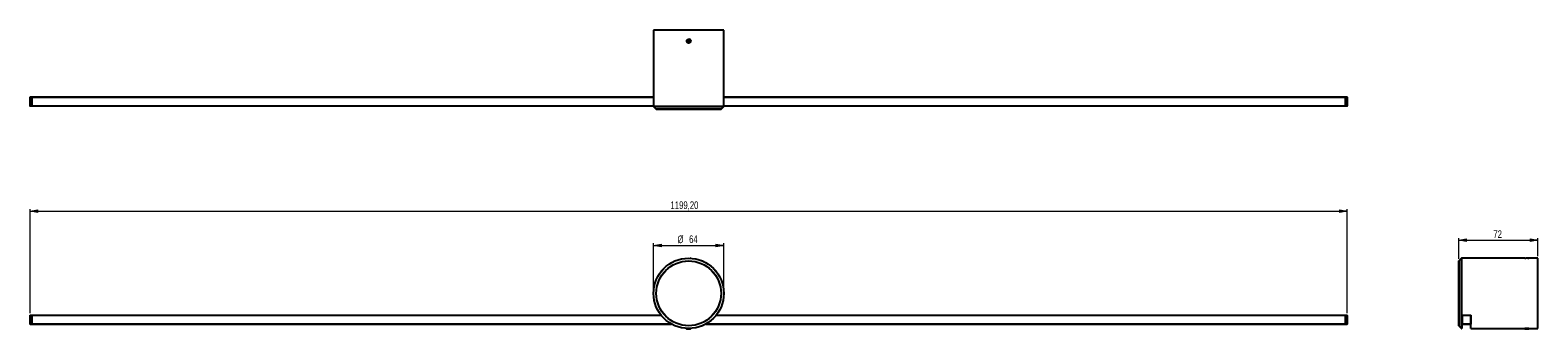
# Model space of a CAD drawing. Header units: millimetres. Extents: x 301 to 987, y 438 to 574.
import ezdxf

# ---------------------------------------------------------------- set-up
doc = ezdxf.new("R2010")
doc.units = ezdxf.units.MM
doc.styles.add('SLDTEXTSTYLE0', font='TXT', dxfattribs={"width": 0.75})
doc.dimstyles.new('SLDDIMSTYLE0', dxfattribs={"dimtxt": 3.5, "dimasz": 3.556, "dimexe": 0, "dimexo": 0.0625, "dimgap": 0.875, "dimtad": 1, "dimdec": 0, "dimlfac": 2, "dimrnd": 1e-09, "dimzin": 12, "dimdsep": 46, "dimtxsty": 'SLDTEXTSTYLE0', "dimblk1": 'CLOSED', "dimblk2": 'CLOSED', "dimsah": 1, "dimcen": 0.09, "dimadec": 0, "dimazin": 3, "dimtfac": 1, "dimtdec": 0, "dimtofl": 0, "dimtmove": 0, "dimatfit": 3, "dimldrblk": 'CLOSED', "dimfxl": 0, "dimfrac": 2, "dimtolj": 1, "dimtzin": 12, "dimarcsym": 0})
doc.dimstyles.new('SLDDIMSTYLE1', dxfattribs={"dimtxt": 3.5, "dimasz": 3.556, "dimexe": 0, "dimexo": 0.0625, "dimgap": 0.875, "dimtad": 1, "dimlfac": 2, "dimrnd": 1e-09, "dimzin": 12, "dimdsep": 46, "dimtxsty": 'SLDTEXTSTYLE0', "dimblk1": 'CLOSED', "dimblk2": 'CLOSED', "dimsah": 1, "dimcen": 0.09, "dimadec": 0, "dimazin": 3, "dimtfac": 1, "dimtofl": 0, "dimtmove": 0, "dimatfit": 3, "dimldrblk": 'CLOSED', "dimfxl": 0, "dimfrac": 2, "dimtolj": 1, "dimtzin": 12, "dimarcsym": 0})

# ---------------------------------------------------------------- blocks, each defined once
blk = doc.blocks.new('_Closed')
at = {"color": 0, "linetype": 'ByBlock', "lineweight": -2}
for p, q in [((-1, 0.166667), (0, 0)), ((-1, 0.166667), (-1, -0.166667)), ((0, 0), (-1, -0.166667)), ((0, 0), (-1, 0))]:
    blk.add_line(p, q, dxfattribs=at)
blk = doc.blocks.new('_D')
at = {"color": 7, "linetype": 'Continuous', "lineweight": 0}
for p, q in [((584.46, 455.56), (584.46, 477.4)), ((584.46, 476.4), (616.43, 476.4)), ((616.43, 455.56), (616.43, 477.4))]:
    blk.add_line(p, q, dxfattribs=at)
at = {"color": 7, "linetype": 'Continuous', "lineweight": 18, "xscale": 3.556, "yscale": 3.556, "rotation": 180.0000000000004}
blk.add_blockref('_Closed', (584.46, 476.4, -0.75), dxfattribs=at)
at = {"color": 7, "linetype": 'Continuous', "lineweight": 18, "xscale": 3.556, "yscale": 3.556}
blk.add_blockref('_Closed', (616.43, 476.4, -0.75), dxfattribs=at)
at = {"color": 7, "linetype": 'Continuous', "lineweight": 18, "char_height": 3.5, "attachment_point": 1, "style": 'SLDTEXTSTYLE0'}
for s, insert in [('%%c', (595.37, 480.91)), ('64', (600.64, 480.96))]:
    blk.add_mtext(s, dxfattribs=dict(at, insert=insert))
blk = doc.blocks.new('_D_1')
at = {"color": 7, "linetype": 'Continuous', "lineweight": 0}
for p, q in [((300.65, 445.51), (300.65, 492.93)), ((300.65, 491.93), (900.25, 491.93)), ((900.25, 445.51), (900.25, 492.93))]:
    blk.add_line(p, q, dxfattribs=at)
at = {"color": 7, "linetype": 'Continuous', "lineweight": 18, "xscale": 3.556, "yscale": 3.556, "rotation": 180.0000000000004}
blk.add_blockref('_Closed', (300.65, 491.93, -0.75), dxfattribs=at)
at = {"color": 7, "linetype": 'Continuous', "lineweight": 18, "xscale": 3.556, "yscale": 3.556}
blk.add_blockref('_Closed', (900.25, 491.93, -0.75), dxfattribs=at)
at = {"color": 7, "linetype": 'Continuous', "lineweight": 18, "insert": (592.19, 496.44), "char_height": 3.5, "attachment_point": 1, "style": 'SLDTEXTSTYLE0'}
blk.add_mtext('1199,20', dxfattribs=at)
blk = doc.blocks.new('_D_2')
at = {"color": 7, "linetype": 'Continuous', "lineweight": 0}
for p, q in [((951.07, 470.32), (951.07, 479.75)), ((951.07, 478.75), (987.05, 478.75)), ((987.05, 471.56), (987.05, 479.75))]:
    blk.add_line(p, q, dxfattribs=at)
at = {"color": 7, "linetype": 'Continuous', "lineweight": 18, "xscale": 3.556, "yscale": 3.556, "rotation": 180.0000000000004}
blk.add_blockref('_Closed', (951.07, 478.75, 0.48), dxfattribs=at)
at = {"color": 7, "linetype": 'Continuous', "lineweight": 18, "xscale": 3.556, "yscale": 3.556}
blk.add_blockref('_Closed', (987.05, 478.75, 0.48), dxfattribs=at)
at = {"color": 7, "linetype": 'Continuous', "lineweight": 18, "insert": (966.8, 483.26), "char_height": 3.5, "attachment_point": 1, "style": 'SLDTEXTSTYLE0'}
blk.add_mtext('72', dxfattribs=at)

msp = doc.modelspace()

# ---------------------------------------------------------------- linework, layer by layer
at = {"color": 7, "linetype": 'Continuous', "lineweight": 25}
for p, q in [((584.4453, 574.3923), (584.4453, 539.663)), ((616.4453, 574.3923), (584.4453, 574.3923)), ((600.1296, 569.8757), (599.8688, 569.3606)), ((600.7061, 569.9074), (600.1296, 569.8757)), ((601.0218, 569.424), (600.7061, 569.9074)), ((601.3431, 569.7619), (601.2616, 569.9254)), ((616.4453, 539.663), (616.4453, 574.3923)), ((599.8688, 569.3606), (600.1845, 568.8772)), ((600.1845, 568.8772), (600.761, 568.9089)), ((600.761, 568.9089), (601.0218, 569.424)), ((300.6453, 539.8923), (300.6453, 543.8523)), ((300.6953, 543.8523), (300.6453, 543.8523)), ((300.6953, 543.9023), (301.3453, 543.9023)), ((300.6953, 543.8523), (300.6953, 543.9023)), ((300.6953, 543.8523), (300.6953, 539.8923)), ((301.3453, 543.8523), (300.6953, 543.8523)), ((301.3453, 543.9023), (301.3453, 543.8523)), ((301.3953, 543.8523), (301.3453, 543.8523)), ((301.3453, 539.8923), (301.3453, 543.8523)), ((301.3953, 543.8523), (301.3953, 539.8923)), ((301.4453, 543.0481), (301.3953, 543.0481)), ((301.4453, 543.9023), (584.4453, 543.9023)), ((301.4453, 543.8523), (301.4453, 543.9023)), ((301.4453, 539.8923), (301.4453, 543.8523)), ((616.4453, 543.9023), (899.4453, 543.9023)), ((899.4453, 543.9023), (899.4453, 543.8523)), ((899.4453, 539.8923), (899.4453, 543.8523)), ((899.4453, 543.0481), (899.4953, 543.0481)), ((899.4953, 539.8923), (899.4953, 543.8523)), ((899.4953, 543.8523), (899.5453, 543.8523)), ((899.5453, 543.8523), (899.5453, 543.9023)), ((899.5453, 543.9023), (900.1953, 543.9023)), ((899.5453, 543.8523), (899.5453, 539.8923)), ((900.1953, 543.8523), (899.5453, 543.8523)), ((900.1953, 543.8523), (900.1953, 543.9023)), ((900.1953, 539.8923), (900.1953, 543.8523)), ((900.1953, 543.8523), (900.2453, 543.8523)), ((900.2453, 543.8523), (900.2453, 539.8923)), ((300.6953, 539.8923), (300.6453, 539.8923)), ((300.6953, 539.8923), (301.3453, 539.8923)), ((300.6953, 539.8423), (300.6953, 539.8923)), ((301.3453, 539.8423), (300.6953, 539.8423)), ((301.3953, 539.8923), (301.3453, 539.8923)), ((301.3453, 539.8923), (301.3453, 539.8423)), ((301.4453, 540.7244), (301.3953, 540.7244)), ((301.4453, 539.8423), (301.4453, 539.8923)), ((584.4453, 539.8423), (301.4453, 539.8423)), ((584.4599, 539.6276), (585.6806, 538.4069)), ((615.1746, 538.3923), (585.716, 538.3923)), ((615.2099, 538.4069), (616.4306, 539.6276)), ((899.4453, 539.8423), (616.4453, 539.8423)), ((899.4453, 540.7244), (899.4953, 540.7244)), ((899.4453, 539.8923), (899.4453, 539.8423)), ((899.4953, 539.8923), (899.5453, 539.8923)), ((899.5453, 539.8923), (900.1953, 539.8923)), ((899.5453, 539.8423), (899.5453, 539.8923)), ((900.1953, 539.8423), (899.5453, 539.8423)), ((900.1953, 539.8923), (900.2453, 539.8923)), ((900.1953, 539.8423), (900.1953, 539.8923)), ((599.5703, 470.5594), (599.5703, 470.5355)), ((601.3203, 470.5364), (601.3203, 470.5594)), ((601.3624, 470.5312), (601.3203, 470.5364)), ((601.4182, 470.5152), (601.3593, 470.5493)), ((951.0531, 454.5594), (951.0531, 469.2887)), ((952.2884, 470.5448), (951.0677, 469.3241)), ((981.1888, 470.5594), (952.3238, 470.5594)), ((982.4227, 470.5336), (982.5862, 470.5437)), ((982.7231, 470.5437), (982.5862, 470.5437)), ((987.0531, 470.5594), (982.9281, 470.5594)), ((987.0531, 454.5594), (987.0531, 470.5594)), ((951.0531, 439.8301), (951.0531, 454.5594)), ((987.0531, 438.5594), (987.0531, 454.5594)), ((300.6453, 440.5594), (300.6453, 444.5094)), ((300.6953, 444.5094), (300.6453, 444.5094)), ((300.6953, 440.5594), (300.6453, 440.5594)), ((300.6953, 444.5094), (300.6953, 444.5594)), ((300.6953, 444.5594), (301.3453, 444.5594)), ((300.6953, 444.5094), (300.6953, 440.5594)), ((301.3453, 444.5094), (300.6953, 444.5094)), ((300.6953, 440.5594), (301.3453, 440.5594)), ((300.6953, 440.5594), (300.6953, 440.5094)), ((301.3453, 440.5094), (300.6953, 440.5094)), ((301.3453, 444.5594), (301.3453, 444.5094)), ((301.3453, 440.5594), (301.3453, 444.5094)), ((301.3953, 444.5094), (301.3453, 444.5094)), ((301.3953, 440.5594), (301.3453, 440.5594)), ((301.3453, 440.5094), (301.3453, 440.5594)), ((301.3953, 444.5094), (301.3953, 440.5594)), ((301.4453, 441.2137), (301.3953, 441.2137)), ((301.4453, 440.5728), (301.3953, 440.5728)), ((301.4453, 444.5594), (587.9553, 444.5594)), ((301.4453, 444.5094), (301.4453, 444.5594)), ((587.9955, 444.5094), (301.4453, 444.5094)), ((301.4453, 440.5594), (301.4453, 444.5094)), ((301.4453, 440.5594), (592.6993, 440.5594)), ((301.4453, 440.5094), (301.4453, 440.5594)), ((592.7904, 440.5094), (301.4453, 440.5094)), ((899.4453, 440.5094), (608.1002, 440.5094)), ((608.1913, 440.5594), (899.4453, 440.5594)), ((899.4453, 444.5094), (612.8951, 444.5094)), ((612.9353, 444.5594), (899.4453, 444.5594)), ((899.4453, 444.5594), (899.4453, 444.5094)), ((899.4453, 440.5594), (899.4453, 444.5094)), ((899.4453, 441.2137), (899.4953, 441.2137)), ((899.4453, 440.5728), (899.4953, 440.5728)), ((899.4453, 440.5594), (899.4453, 440.5094)), ((899.4953, 440.5594), (899.4953, 444.5094)), ((899.4953, 444.5094), (899.5453, 444.5094)), ((899.5453, 440.5594), (899.4953, 440.5594)), ((899.5453, 444.5094), (899.5453, 444.5594)), ((899.5453, 444.5594), (900.1953, 444.5594)), ((900.1953, 444.5094), (899.5453, 444.5094)), ((899.5453, 444.5094), (899.5453, 440.5594)), ((899.5453, 440.5094), (899.5453, 440.5594)), ((899.5453, 440.5594), (900.1953, 440.5594)), ((900.1953, 440.5094), (899.5453, 440.5094)), ((900.1953, 444.5094), (900.1953, 444.5594)), ((900.1953, 444.5094), (900.2453, 444.5094)), ((900.1953, 440.5594), (900.1953, 444.5094)), ((900.1953, 440.5094), (900.1953, 440.5594)), ((900.2453, 440.5594), (900.1953, 440.5594)), ((900.2453, 444.5094), (900.2453, 440.5594)), ((951.0677, 439.7948), (952.2884, 438.5741)), ((952.5031, 444.5094), (952.5531, 444.5094)), ((952.5031, 440.5594), (952.5031, 444.5094)), ((952.5531, 440.5594), (952.5031, 440.5594)), ((952.5031, 440.5094), (952.5031, 438.5594)), ((952.5531, 440.5094), (952.5031, 440.5094)), ((952.5531, 444.5594), (956.5131, 444.5594)), ((952.5531, 444.5594), (952.5531, 444.5094)), ((956.5131, 444.5094), (952.5531, 444.5094)), ((952.5531, 444.5094), (952.5531, 440.5594)), ((952.5531, 440.5594), (956.5131, 440.5594)), ((952.5531, 440.5594), (952.5531, 440.5094)), ((956.5131, 440.5094), (952.5531, 440.5094)), ((956.5131, 444.5594), (956.5131, 444.5094)), ((956.5131, 440.5594), (956.5131, 444.5094)), ((956.5131, 444.5094), (956.5631, 444.5094)), ((956.5631, 440.5594), (956.5131, 440.5594)), ((956.5131, 440.5594), (956.5131, 440.5094)), ((956.5631, 440.5094), (956.5131, 440.5094)), ((956.5631, 444.5094), (956.5631, 440.5594)), ((956.5631, 438.5594), (956.5631, 440.5094)), ((599.5703, 438.5834), (599.5703, 438.5594)), ((599.6667, 438.5402), (599.6912, 438.5318)), ((601.4203, 438.5664), (601.4203, 438.5891)), ((952.3238, 438.5594), (952.5031, 438.5594)), ((956.5631, 438.5594), (981.138, 438.5594)), ((981.1387, 438.5598), (981.0822, 438.527)), ((982.8298, 438.5352), (982.8761, 438.5621)), ((983.037, 438.5594), (987.0531, 438.5594))]:
    msp.add_line(p, q, dxfattribs=at)
at = {"color": 8, "linetype": 'Continuous', "lineweight": 25}
for p, q in [((584.4453, 543.8523), (301.4453, 543.8523)), ((899.4453, 543.8523), (616.4453, 543.8523)), ((301.4453, 539.8923), (584.4453, 539.8923)), ((584.4453, 539.663), (616.4453, 539.663)), ((616.4306, 539.6276), (584.4599, 539.6276)), ((585.6806, 538.4069), (615.2099, 538.4069)), ((616.4453, 539.8923), (899.4453, 539.8923)), ((951.0677, 469.3241), (951.0677, 454.5594)), ((952.2884, 438.5741), (952.2884, 470.5448)), ((952.3238, 470.5594), (952.3238, 454.5594)), ((951.0677, 454.5594), (951.0677, 439.7948)), ((952.3238, 454.5594), (952.3238, 438.5594))]:
    msp.add_line(p, q, dxfattribs=at)
at = {"color": 7, "linetype": 'Continuous', "lineweight": 25}
for radius in [16, 15.9854, 14.7646, 14.7293]:
    msp.add_circle((600.4453, 454.5594), radius, dxfattribs=at)
for centre, radius, start, end in [((600.4453, 569.3923), 0.975, 33.1488255, 77.6263386), ((300.6953, 543.8523), 0.05, 90, 180), ((301.3453, 543.8523), 0.05, 0, 90), ((899.5453, 543.8523), 0.05, 90, 180), ((900.1953, 543.8523), 0.05, 0, 90), ((300.6953, 539.8923), 0.05, 180, 270), ((301.3453, 539.8923), 0.05, 270, 0), ((584.4953, 539.663), 0.05, 180, 225), ((585.716, 538.4423), 0.05, 225, 270), ((615.1746, 538.4423), 0.05, 270, 315), ((616.3953, 539.663), 0.05, 315, 0), ((899.5453, 539.8923), 0.05, 180, 270), ((900.1953, 539.8923), 0.05, 270, 0), ((951.1031, 469.2887), 0.05, 135, 180), ((952.3238, 470.5094), 0.05, 90, 135), ((300.6953, 444.5094), 0.05, 90, 180), ((300.6953, 440.5594), 0.05, 180, 270), ((301.3453, 444.5094), 0.05, 0, 90), ((301.3453, 440.5594), 0.05, 270, 0), ((899.5453, 444.5094), 0.05, 90, 180), ((899.5453, 440.5594), 0.05, 180, 270), ((900.1953, 444.5094), 0.05, 0, 90), ((900.1953, 440.5594), 0.05, 270, 0), ((951.1031, 439.8301), 0.05, 180, 225), ((952.5531, 444.5094), 0.05, 90, 180), ((952.5531, 440.5594), 0.05, 180, 270), ((956.5131, 444.5094), 0.05, 0, 90), ((956.5131, 440.5594), 0.05, 270, 0), ((952.3238, 438.6094), 0.05, 225, 270)]:
    msp.add_arc(centre, radius, start, end, dxfattribs=at)
for points, knots in [([(600.4453, 570.2673), (600.347, 570.2576), (600.1504, 570.2383), (599.8886, 570.0877), (599.6895, 569.8658), (599.5754, 569.5886), (599.5595, 569.2898), (599.6432, 569.0026), (599.8172, 568.7593), (600.062, 568.5871), (600.3502, 568.5056), (600.6488, 568.5241), (600.9245, 568.6403), (601.1463, 568.841), (601.2892, 569.1041), (601.337, 569.3997), (601.2843, 569.6941), (601.1373, 569.9549), (600.9124, 570.151), (600.668, 570.2531), (600.5076, 570.2633), (600.4453, 570.2673)], [0, 0, 0, 0, 0.05363408, 0.10726622, 0.16094864, 0.21466411, 0.26832484, 0.32192847, 0.37556174, 0.42926512, 0.48296972, 0.53660484, 0.59020823, 0.64386689, 0.69758188, 0.75126628, 0.80488074, 0.85849515, 0.91217937, 0.96589441, 1, 1, 1, 1]), ([(599.6725, 569.2514), (599.6546, 569.3327), (599.6176, 569.5013), (599.6691, 569.7636), (599.8023, 570.0098), (600.0152, 570.2124), (600.2933, 570.3372), (600.5162, 570.3581), (600.635, 570.3465), (600.6542, 570.3446)], [0, 0, 0, 0, 0.14262434, 0.29585069, 0.44924606, 0.62081916, 0.793657, 0.96663907, 1, 1, 1, 1]), ([(601.2616, 569.9254), (601.3014, 569.8291), (601.3809, 569.6363), (601.3698, 569.3184), (601.2623, 569.023), (601.0639, 568.7903), (600.8263, 568.6562), (600.6652, 568.6318), (600.5969, 568.6215)], [0, 0, 0, 0, 0.17964088, 0.35922843, 0.53827539, 0.71789695, 0.88024145, 1, 1, 1, 1]), ([(600.5969, 568.6215), (600.5384, 568.614), (600.3925, 568.5953), (600.1569, 568.646), (599.9275, 568.7826), (599.7479, 568.9902), (599.6979, 569.1635), (599.6725, 569.2514)], [0, 0, 0, 0, 0.14210012, 0.35492974, 0.56775936, 0.78058898, 1, 1, 1, 1]), ([(601.3561, 470.5437), (601.3569, 470.5437), (601.3594, 470.5437), (601.3079, 470.5437), (601.2333, 470.5437), (601.2267, 470.5437)], [0, 0, 0, 0, 0.28494024, 0.9365557, 1, 1, 1, 1]), ([(981.1888, 470.5588), (981.1889, 470.5588), (981.1892, 470.5587), (981.3067, 470.5529), (981.4364, 470.5465), (981.5353, 470.544), (981.547, 470.5437)], [0, 0, 0, 0, 0.242054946, 0.596826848, 0.951964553, 1, 1, 1, 1]), ([(982.5862, 470.5437), (982.4897, 470.5437), (982.2967, 470.5437), (981.9812, 470.5437), (981.715, 470.5437), (981.5936, 470.5437), (981.547, 470.5437)], [0, 0, 0, 0, 0.27638293, 0.55268383, 0.828153, 1, 1, 1, 1]), ([(982.5365, 470.5432), (982.5597, 470.5438), (982.6701, 470.5466), (982.8093, 470.5533), (982.9143, 470.5586), (982.9242, 470.5592), (982.9281, 470.5594)], [0, 0, 0, 0, 0.092000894, 0.436478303, 0.781153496, 1, 1, 1, 1]), ([(601.3203, 438.585), (601.3051, 438.5827), (601.226, 438.5703), (600.9855, 438.5552), (600.6675, 438.5349), (600.3254, 438.5143), (599.9844, 438.4966), (599.7202, 438.4763), (599.5247, 438.4557), (599.4406, 438.4394), (599.4894, 438.4258), (599.5027, 438.4221)], [0, 0, 0, 0, 0.04164793, 0.21718038, 0.30866402, 0.40039888, 0.57592293, 0.66743926, 0.75914911, 0.9346667, 1, 1, 1, 1]), ([(601.4183, 438.5664), (601.4115, 438.5611), (601.3975, 438.55), (601.2716, 438.5327), (601.0807, 438.5176), (600.834, 438.5016), (600.5852, 438.4862), (600.3905, 438.4747), (600.2032, 438.4641), (599.9881, 438.4526), (599.7388, 438.4343), (599.5637, 438.417), (599.5115, 438.4065), (599.491, 438.4024)], [0, 0, 0, 0, 0.09667916, 0.19881607, 0.29712679, 0.39656628, 0.49898666, 0.56356174, 0.60015, 0.69764264, 0.79893847, 0.92074544, 1, 1, 1, 1]), ([(599.491, 438.4024), (599.531, 438.4024), (599.6109, 438.4024), (599.8434, 438.4024), (600.1283, 438.4024), (600.4332, 438.4024), (600.6959, 438.4024), (600.8271, 438.4024), (600.8828, 438.4024)], [0, 0, 0, 0, 0.17964088, 0.35922843, 0.53827539, 0.71789695, 0.88024145, 1, 1, 1, 1]), ([(601.2188, 438.4506), (601.2061, 438.4449), (601.1783, 438.4324), (601.0456, 438.4159), (600.928, 438.4062), (600.8828, 438.4024)], [0, 0, 0, 0, 0.34176169, 0.74713737, 1, 1, 1, 1]), ([(600.8828, 438.4024), (600.9295, 438.4024), (601.046, 438.4024), (601.1768, 438.4024), (601.2425, 438.4024), (601.2228, 438.4024), (601.1358, 438.4024), (601.0916, 438.4024)], [0, 0, 0, 0, 0.14210012, 0.35492974, 0.56775936, 0.78058898, 1, 1, 1, 1]), ([(601.2246, 438.45), (601.2564, 438.4684), (601.3199, 438.5054), (601.3835, 438.5423), (601.4153, 438.5607)], [0, 0, 0, 0, 0.49974647, 1, 1, 1, 1]), ([(982.9281, 438.6288), (982.9082, 438.6262), (982.8336, 438.6166), (982.6338, 438.6004), (982.3495, 438.5822), (982.0636, 438.5674), (981.7756, 438.5502), (981.511, 438.5327), (981.2953, 438.5175), (981.1429, 438.5016), (981.0794, 438.4862), (981.0741, 438.4757), (981.0855, 438.4715), (981.0879, 438.4706)], [0, 0, 0, 0, 0.04975121, 0.18636806, 0.2907559, 0.3921939, 0.49778926, 0.60391069, 0.70605666, 0.80937544, 0.91579139, 0.98288564, 1, 1, 1, 1]), ([(981.6131, 438.5831), (981.5869, 438.5814), (981.4074, 438.5697), (981.2159, 438.5553), (981.0922, 438.5356), (981.0856, 438.5261), (981.0826, 438.5217)], [0, 0, 0, 0, 0.08029639, 0.5485075, 0.79252879, 1, 1, 1, 1]), ([(981.0865, 438.4706), (981.1182, 438.4522), (981.1609, 438.4274), (981.2034, 438.4027), (981.2143, 438.3964)], [0, 0, 0, 0, 0.74511567, 1, 1, 1, 1]), ([(981.2178, 438.4024), (981.2128, 438.4024), (981.1963, 438.4024), (981.2656, 438.4024), (981.3604, 438.4024), (981.4007, 438.4024)], [0, 0, 0, 0, 0.19777436, 0.65943871, 1, 1, 1, 1]), ([(982.8215, 438.5355), (982.821, 438.534), (982.8184, 438.526), (982.7203, 438.5131), (982.5359, 438.492), (982.2844, 438.4722), (982.007, 438.4544), (981.7355, 438.4334), (981.5267, 438.4159), (981.4356, 438.4062), (981.4007, 438.4024)], [0, 0, 0, 0, 0.033912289, 0.176531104, 0.325085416, 0.471363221, 0.614039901, 0.762625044, 0.908812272, 1, 1, 1, 1]), ([(981.4007, 438.4024), (981.4367, 438.4024), (981.5266, 438.4024), (981.729, 438.4024), (981.9878, 438.4024), (982.2615, 438.4024), (982.4195, 438.4024), (982.4997, 438.4024)], [0, 0, 0, 0, 0.14210012, 0.35492974, 0.56775936, 0.78058898, 1, 1, 1, 1]), ([(982.8276, 438.4562), (982.8279, 438.4519), (982.8289, 438.441), (982.7228, 438.4256), (982.5915, 438.4107), (982.5076, 438.4031), (982.4997, 438.4024)], [0, 0, 0, 0, 0.23558411, 0.59094434, 0.96109412, 1, 1, 1, 1]), ([(982.4997, 438.4024), (982.57, 438.4024), (982.716, 438.4024), (982.8611, 438.4024), (982.9371, 438.4024), (982.928, 438.4024), (982.925, 438.4024)], [0, 0, 0, 0, 0.27332072, 0.56695881, 0.8609208, 1, 1, 1, 1]), ([(982.8386, 438.456), (982.8386, 438.4707), (982.8386, 438.4988), (982.8386, 438.5269), (982.8386, 438.5403)], [0, 0, 0, 0, 0.524248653, 1, 1, 1, 1]), ([(982.9281, 438.4077), (982.928, 438.4078), (982.8982, 438.4251), (982.8684, 438.4424), (982.8386, 438.4597)], [0, 0, 0, 0, 0.00429627, 1, 1, 1, 1])]:
    msp.add_open_spline(points, degree=3, knots=knots, dxfattribs=at)

# ---------------------------------------------------------------- dimensions: what is measured, and where the dimension line sits
at = {"color": 7, "linetype": 'Continuous', "lineweight": 18}
for base, p1, p2, dimstyle, picture, middle in [((900.2453, 491.9288), (300.6453, 444.5094), (900.2453, 444.5094), 'SLDDIMSTYLE1', '_D_1', (600.5906, 491.9288)), ((987.0531, 478.7494), (951.0677, 469.3241), (987.0531, 470.5594), 'SLDDIMSTYLE0', '_D_2', (969.3873, 478.7494))]:
    dim = msp.add_linear_dim(base=base, p1=p1, p2=p2, dimstyle=dimstyle, dxfattribs=at)
    dim.commit()
    dim.dimension.update_dxf_attribs({"geometry": picture, "text_midpoint": middle, "dimtype": 160})
dim = msp.add_linear_dim(base=(616.4306, 476.3958), p1=(584.4599, 454.5594), p2=(616.4306, 454.5594), text='%%c<>', dimstyle='SLDDIMSTYLE0', dxfattribs=at)
dim.commit()
dim.dimension.update_dxf_attribs({"geometry": '_D', "text_midpoint": (600.5906, 476.3958), "dimtype": 160})

doc.saveas('drawing.dxf')
